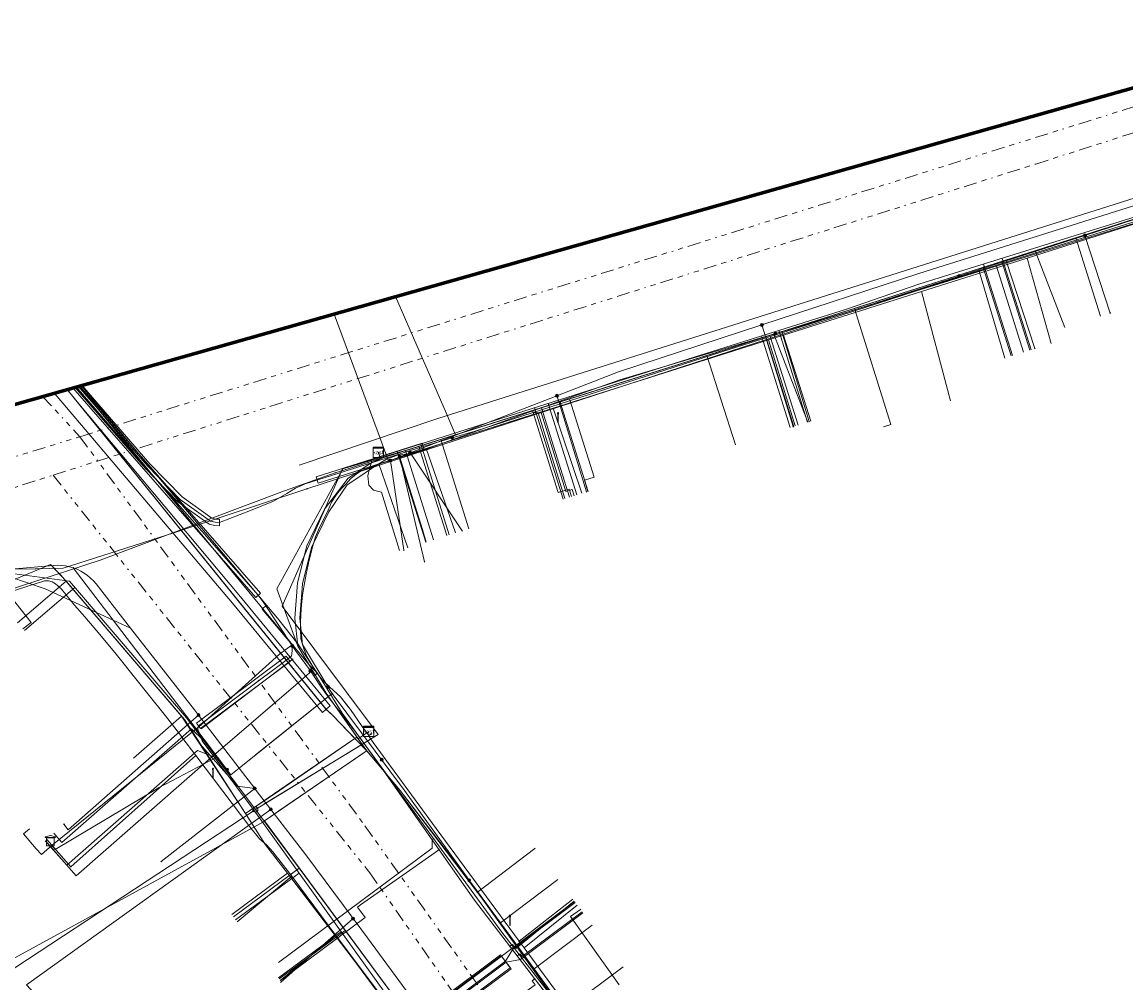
# Model space of a CAD drawing. Header units: metres. Extents: x 154975 to 155642, y 461260 to 461877.
# Tile 37 of 95: x 155018 to 155103, y 461735 to 461809. Entities that reach past the tile are written whole.
import ezdxf
from ezdxf.enums import TextEntityAlignment as Align
from ezdxf.lldxf.tags import DXFTag

# ---------------------------------------------------------------- set-up
doc = ezdxf.new("R2010")
doc.units = ezdxf.units.M
doc.linetypes.add('RI-OVERIG-SO', pattern=[17, 5, -2, 2, -2, 0, -2, 2, -2])
for name, color, linetype, lineweight, true_color in [('B-WE-KL-DATA-G', 3, 'KL-DATA-SO', 18, 0x00ff00), ('B-WE-KL-DATA_DUCT-G', 3, 'Continuous', 18, 0x00ff00), ('B-WE-KL-DATA_HULPSTUK-S', 3, 'Continuous', 18, 0x00ff00), ('B-WE-KL-DATA_KABELBED-G', 3, 'Continuous', 18, 0x00ff00), ('B-WE-KL-DATA_MANTELBUIS-G', 3, 'Continuous', 18, 0x00ff00), ('B-WE-KL-ET_LS-G', 1, 'KL-LS-SO', 18, 0xff0000), ('B-WE-KL-ET_LS-S', 1, 'Continuous', 18, 0xff0000), ('B-WE-KL-ET_LS_HULPSTUK-S', 1, 'Continuous', 18, 0xff0000), ('B-WE-KL-ET_LS_MANTELBUIS-G', 1, 'Continuous', 18, 0xff0000), ('B-WE-KL-GAS_HD_HULPSTUK-S', 30, 'Continuous', 18, 0xff7f00), ('B-WE-KL-GAS_LD-G', 30, 'KL-GAS_LD-SO', 18, 0xff7f00), ('B-WE-KL-GAS_LD_HULPSTUK-S', 30, 'Continuous', 18, 0xff7f00), ('B-WE-KL-GAS_LD_MANTELBUIS-G', 30, 'Continuous', 18, 0xff7f00), ('B-WE-KL-WATER-G', 5, 'KL-WATER-SO', 18, 0x0000ff), ('B-WE-KL-WATER_HULPSTUK-S', 5, 'Continuous', 18, 0x0000ff), ('B-WE-KL-WATER_MANTELBUIS-G', 5, 'Continuous', 18, 0x0000ff), ('B-WE-RI-VRIJVERVAL-G', 6, 'RI-OVERIG-SO', 18, 0xff00ff), ('V-WE-KL-WATER-G', 5, 'V-KL-WATER-SO', 18, 0x0000ff)]:
    doc.layers.add(name, color=color, linetype=linetype, lineweight=lineweight, true_color=true_color)
doc.layers.add('B-WE-OG-INFO-G', color=7, linetype='Continuous', lineweight=18)
doc.layers.add('B-WE-OG-INFO_ORIENTATIEPOLYGOON-GV', color=7, linetype='Continuous', lineweight=70)
doc.styles.add('NLCS-ISO', font='NLCS-ISO.ttf')
tags = doc.linetypes.add('KL-DATA-SO', pattern='A,4,-1,[101,NLCS.SHX,S=0.5,R=0,X=0,Y=0],-1,4,-1,["D",Standard,S=1,R=0,X=-0.25,Y=-0.5],-1.5', length=12.5).pattern_tags.tags
tags[18] = DXFTag(74, 10)
tags = doc.linetypes.add('KL-GAS_LD-SO', pattern='A,4,-1,[69,NLCS.SHX,S=0.5,R=0,X=0,Y=0],-1,4,-1,["L",Standard,S=1,R=0,X=0.25,Y=-0.5],-2', length=13).pattern_tags.tags
tags[18] = DXFTag(74, 10)
tags = doc.linetypes.add('KL-LS-SO', pattern='A,4,-1,[103,NLCS.SHX,S=0.75,R=0,X=0,Y=0],-1,4,-1,["L",Standard,S=1,R=0,X=0,Y=-0.5],-2', length=13).pattern_tags.tags
tags[18] = DXFTag(74, 10)
doc.linetypes.add('KL-WATER-SO', pattern='A,7,-0.5,[168,NLCS.SHX,S=0.75,R=0,X=0.75,Y=0],-2', length=9.5)
doc.linetypes.add('V-KL-WATER-SO', pattern='A,3.5,[24,NLCS.SHX,S=0.5,R=0,X=0,Y=0],3.5,-0.5,[168,NLCS.SHX,S=0.75,R=0,X=0.75,Y=0],-2', length=9.5)

# ---------------------------------------------------------------- blocks, each defined once
blk = doc.blocks.new('SKL-WTB_HULP_T STUK-SO')
at = {"color": 0, "linetype": 'ByBlock', "lineweight": 18}
blk.add_circle((0, 0), 1, dxfattribs=at)
at = {"color": 0, "linetype": 'ByBlock', "lineweight": -2, "style": 'NLCS-ISO'}
blk.add_text('T', height=1, dxfattribs=at).set_placement((0, 0), align=Align.MIDDLE_CENTER)
at = {"color": 0, "linetype": 'ByBlock', "lineweight": 18, "style": 'NLCS-ISO', "flags": 1}
for tag, p in [('TYPE', (1.5, 0)), ('OMSCHRIJVING', (1.5, -3)), ('LABEL', (1.5, -1.5))]:
    blk.add_attdef(tag, p, '', height=1, dxfattribs=at)
blk = doc.blocks.new('SKL-WTB_HULP_TECHNISCH GEBOUW-SO')
at = {"color": 0, "linetype": 'ByBlock', "lineweight": 18}
for points in [[(-2, 1.5), (0, 2), (2, 1.5), (2, 1.18), (-2, 1.18)], [(-1.5, 1.02), (1.5, 1.02), (1.5, -2), (-1.5, -2)]]:
    blk.add_lwpolyline(points, close=True, dxfattribs=at)
at = {"color": 0, "linetype": 'ByBlock', "lineweight": 18, "style": 'NLCS-ISO', "flags": 1}
for tag, p in [('TYPE', (2.5, 0)), ('OMSCHRIJVING', (2.5, -3)), ('LABEL', (2.5, -1.5))]:
    blk.add_attdef(tag, p, '', height=1, dxfattribs=at)
blk = doc.blocks.new('SKL-WTB_HULP_MOF-SO')
at = {"linetype": 'ByBlock', "lineweight": 18}
h = blk.add_hatch(color=0, dxfattribs=at)
h.dxf.hatch_style = 1
h.paths.add_polyline_path([(-0.5625, 0, 1), (0.5625, 0, 1)])
at = {"color": 0, "linetype": 'ByBlock', "lineweight": 18}
blk.add_circle((0, 0), 0.5625, dxfattribs=at)
at = {"color": 0, "linetype": 'ByBlock', "lineweight": 18, "style": 'NLCS-ISO', "flags": 1}
for tag, p in [('TYPE', (1.5, 0)), ('OMSCHRIJVING', (1.5, -3)), ('LABEL', (1.5, -1.5))]:
    blk.add_attdef(tag, p, '', height=1, dxfattribs=at)
blk = doc.blocks.new('SKL-WTB_HULP_KAST-SO')
at = {"color": 0, "linetype": 'ByBlock', "lineweight": 18}
for points in [[(-2, 2), (2, 2), (2, 1.68), (-2, 1.68)], [(-2, 1.52), (2, 1.52), (2, -2), (-2, -2)]]:
    blk.add_lwpolyline(points, close=True, dxfattribs=at)
at = {"color": 0, "linetype": 'ByBlock', "lineweight": 18, "style": 'NLCS-ISO'}
blk.add_text('kast', height=1.5, dxfattribs=at).set_placement((0, 0), align=Align.MIDDLE_CENTER)
at = {"color": 0, "linetype": 'ByBlock', "lineweight": 18, "style": 'NLCS-ISO', "flags": 1}
for tag, p in [('TYPE', (2.5, 0)), ('OMSCHRIJVING', (2.5, -3)), ('LABEL', (2.5, -1.5))]:
    blk.add_attdef(tag, p, '', height=1, dxfattribs=at)
blk = doc.blocks.new('SKL-WTB_HULP_OVERIG-SO')
at = {"color": 0, "linetype": 'ByBlock', "lineweight": 18}
for points in [[(-0.14, 0.14), (0.14, -0.14)], [(0.14, 0.14), (-0.14, -0.14)]]:
    blk.add_lwpolyline(points, dxfattribs=at)
at = {"color": 0, "linetype": 'ByBlock', "lineweight": 18, "style": 'NLCS-ISO', "flags": 1}
for tag, p in [('TYPE', (1.5, 0)), ('OMSCHRIJVING', (1.5, -3)), ('LABEL', (1.5, -1.5))]:
    blk.add_attdef(tag, p, '', height=1, dxfattribs=at)
blk = doc.blocks.new('SKL-ET_LS_MAST-SO')
for p, q in [((-0.05, 2.07), (0.05, 2.07)), ((-0.05, -2), (0.05, -2))]:
    blk.add_line(p, q)
for points in [[(-0.18, 1.76), (-0.22, 1.76), (-0.22, 1.84), (-0.18, 1.84), (-0.18, 1.79)], [(-0.18, 1.49), (-0.22, 1.49), (-0.22, 1.57), (-0.18, 1.57), (-0.18, 1.52)], [(-0.18, 1.79), (-0.05, 1.79)], [(-0.18, 1.76), (-0.05, 1.76)], [(-0.18, 1.52), (-0.05, 1.52)], [(-0.18, 1.49), (-0.05, 1.49)], [(-0.05, -2), (-0.05, 2.07)], [(0.05, -2), (0.05, 2.07)], [(0.18, 1.92), (0.05, 1.92)], [(0.18, 1.89), (0.05, 1.89)], [(0.18, 1.66), (0.05, 1.66)], [(0.18, 1.63), (0.05, 1.63)], [(0.18, 1.39), (0.05, 1.39)], [(0.18, 1.36), (0.05, 1.36)], [(0.18, 1.89), (0.22, 1.89), (0.22, 1.97), (0.18, 1.97), (0.18, 1.92)], [(0.18, 1.63), (0.22, 1.63), (0.22, 1.71), (0.18, 1.71), (0.18, 1.66)], [(0.18, 1.36), (0.22, 1.36), (0.22, 1.44), (0.18, 1.44), (0.18, 1.39)]]:
    blk.add_lwpolyline(points)

msp = doc.modelspace()

# ---------------------------------------------------------------- linework, layer by layer
at = {"layer": 'B-WE-KL-DATA-G', "ltscale": 0.2, "flags": 128}
for points in [[(155040.863, 461759.181), (155040.44, 461759.913), (155040.218, 461760.317), (155039.973, 461760.906), (155039.746, 461761.675), (155039.708, 461762.372), (155039.726, 461762.927), (155039.74, 461763.558), (155039.8, 461764.253), (155039.882, 461765.019), (155040.014, 461765.798), (155040.155, 461766.632), (155040.381, 461767.724), (155040.681, 461768.83), (155040.886, 461769.506), (155041.097, 461770.061), (155041.852, 461771.575), (155042.098, 461772.178), (155042.489, 461772.766), (155042.818, 461773.189), (155043.195, 461773.568), (155043.601, 461773.999), (155044.007, 461774.326), (155044.412, 461774.605), (155045.597, 461775.035), (155045.742, 461775.124), (155046.34, 461775.491), (155047.172, 461775.788), (155048.122, 461775.916), (155049.374, 461776.312), (155059.16, 461779.415), (155075.718, 461784.664), (155076.867, 461785.028), (155087.485, 461788.394), (155095.596, 461790.965), (155103.246, 461793.39), (155110.13, 461795.572), (155112.506, 461796.325), (155115.6, 461797.28), (155116.692, 461797.628), (155122.773, 461799.564), (155131.877, 461802.462), (155131.877, 461802.463), (155134.101, 461803.149), (155137.863, 461804.346), (155143.262, 461806.261), (155147.188, 461807.33), (155147.34, 461807.378), (155150.314, 461808.313), (155150.414, 461808.345), (155157.729, 461810.653), (155162.195, 461812.061), (155164.099, 461812.671), (155170.671, 461814.775), (155174.984, 461816.155), (155183.375, 461818.841), (155183.46, 461818.869), (155184.699, 461819.273), (155191.62, 461821.534), (155195.317, 461822.741), (155195.389, 461822.525)], [(155110.222, 461788.439), (155108.036, 461795.292), (155069.985, 461783.15), (155051.638, 461777.37), (155047.799, 461776.158), (155046.113, 461775.629), (155045.121, 461775.193), (155043.392, 461774.021), (155041.568, 461771.633), (155040.198, 461768.833), (155039.5, 461765.971), (155039.286, 461763.259), (155039.515, 461761.092), (155041.689, 461757.472), (155044.164, 461753.971), (155044.968, 461754.539)], [(155103.246, 461793.39), (155095.596, 461790.965)], [(155101.255, 461786.5), (155099.342, 461792.518), (155069.985, 461783.15), (155051.638, 461777.37), (155047.799, 461776.158), (155046.113, 461775.629), (155045.121, 461775.193), (155043.392, 461774.021), (155041.568, 461771.633), (155040.198, 461768.833), (155039.5, 461765.971), (155039.286, 461763.259), (155039.515, 461761.092), (155041.689, 461757.472), (155044.164, 461753.971), (155044.968, 461754.539)], [(155044.968, 461754.539), (155044.164, 461753.971), (155041.689, 461757.472), (155039.515, 461761.092), (155039.286, 461763.259), (155039.5, 461765.971), (155040.198, 461768.833), (155041.568, 461771.633), (155043.392, 461774.021), (155045.121, 461775.193), (155046.113, 461775.629), (155047.799, 461776.158), (155051.638, 461777.37), (155069.985, 461783.15), (155096.211, 461791.519), (155098.494, 461785.626)], [(155095.596, 461790.965), (155087.485, 461788.394)], [(155095.596, 461790.965), (155097.445, 461784.4)], [(155044.968, 461754.539), (155044.164, 461753.971), (155041.689, 461757.472), (155039.515, 461761.092), (155039.286, 461763.259), (155039.5, 461765.971), (155040.198, 461768.833), (155041.568, 461771.633), (155043.392, 461774.021), (155045.121, 461775.193), (155046.113, 461775.629), (155047.799, 461776.158), (155051.638, 461777.37), (155069.985, 461783.15), (155091.871, 461790.134), (155093.881, 461783.266)], [(155087.485, 461788.394), (155076.867, 461785.028)], [(155087.485, 461788.394), (155089.717, 461779.986)], [(155044.968, 461754.539), (155044.164, 461753.971), (155041.689, 461757.472), (155039.515, 461761.092), (155039.286, 461763.259), (155039.5, 461765.971), (155040.198, 461768.833), (155041.568, 461771.633), (155043.392, 461774.021), (155045.121, 461775.193), (155046.113, 461775.629), (155047.799, 461776.158), (155051.638, 461777.37), (155069.985, 461783.15), (155082.337, 461787.091), (155085.134, 461778.15), (155084.557, 461777.97)], [(155075.718, 461784.664), (155059.16, 461779.415)], [(155076.867, 461785.028), (155075.718, 461784.664)], [(155075.718, 461784.664), (155077.77, 461778.043)], [(155078.962, 461778.416), (155076.867, 461785.028)], [(155073.169, 461776.603), (155070.978, 461783.467), (155069.985, 461783.15), (155051.638, 461777.37), (155047.799, 461776.158), (155046.113, 461775.629), (155045.121, 461775.193), (155043.392, 461774.021), (155041.568, 461771.633), (155040.198, 461768.833), (155039.5, 461765.971), (155039.286, 461763.259), (155039.515, 461761.092), (155041.689, 461757.472), (155044.164, 461753.971), (155044.968, 461754.539)], [(155022.702, 461781.118), (155040.33, 461759.706), (155040.863, 461759.181)], [(155061.819, 461773.007), (155061.55, 461773.864), (155062.311, 461774.103), (155060.418, 461780.136), (155047.799, 461776.158), (155046.113, 461775.629), (155045.121, 461775.193), (155043.392, 461774.021), (155041.568, 461771.633), (155040.198, 461768.833), (155039.5, 461765.971), (155039.286, 461763.259), (155039.515, 461761.092), (155041.689, 461757.472), (155044.164, 461753.971), (155044.968, 461754.539)], [(155059.16, 461779.415), (155057.995, 461779.045)], [(155059.16, 461779.415), (155061.365, 461772.865)], [(155060.575, 461772.617), (155060.394, 461773.192), (155059.539, 461772.924), (155057.561, 461779.236), (155047.799, 461776.158), (155046.113, 461775.629), (155045.121, 461775.193), (155043.392, 461774.021), (155041.568, 461771.633), (155040.198, 461768.833), (155039.5, 461765.971), (155039.286, 461763.259), (155039.515, 461761.092), (155041.689, 461757.472), (155044.164, 461753.971), (155044.968, 461754.539)], [(155057.995, 461779.045), (155049.374, 461776.312)], [(155057.995, 461779.045), (155060.061, 461772.457)], [(155052.656, 461770.13), (155050.502, 461777.005), (155051.638, 461777.37), (155047.799, 461776.158), (155046.113, 461775.629), (155045.121, 461775.193), (155043.392, 461774.021), (155041.568, 461771.633), (155040.198, 461768.833), (155039.5, 461765.971), (155039.286, 461763.259), (155039.515, 461761.092), (155041.689, 461757.472), (155044.164, 461753.971), (155044.968, 461754.539)], [(155044.968, 461754.539), (155044.164, 461753.971), (155041.689, 461757.472), (155039.515, 461761.092), (155039.286, 461763.259), (155039.5, 461765.971), (155040.198, 461768.833), (155041.568, 461771.633), (155043.392, 461774.021), (155045.121, 461775.193), (155046.113, 461775.629), (155047.799, 461776.158), (155049.953, 461769.287)], [(155049.374, 461776.312), (155048.122, 461775.916), (155047.172, 461775.788), (155046.34, 461775.491), (155045.742, 461775.124)], [(155049.374, 461776.312), (155051.651, 461769.82)], [(155045.742, 461775.124), (155045.597, 461775.035), (155044.412, 461774.605), (155044.007, 461774.326), (155043.601, 461773.999), (155043.195, 461773.568), (155042.818, 461773.189), (155042.489, 461772.766), (155042.098, 461772.178), (155041.852, 461771.575), (155041.097, 461770.061), (155040.886, 461769.506), (155040.681, 461768.83), (155040.381, 461767.724), (155040.155, 461766.632), (155040.014, 461765.798), (155039.882, 461765.019), (155039.8, 461764.253), (155039.74, 461763.558), (155039.726, 461762.927), (155039.708, 461762.372), (155039.746, 461761.675), (155039.973, 461760.906), (155040.218, 461760.317), (155040.44, 461759.913), (155040.863, 461759.181), (155041.374, 461758.507), (155041.981, 461757.953), (155042.785, 461757.21), (155043.569, 461756.215), (155044.473, 461754.926), (155044.977, 461754.223)], [(155045.742, 461775.124), (155047.983, 461768.67)], [(154976.837, 461752.386), (155000.052, 461759.615), (155015.459, 461765.314), (155020.5, 461767.394), (155021.298, 461766.551), (155030.807, 461755.454), (155035.482, 461748.233), (155038.102, 461750), (155043.909, 461753.992), (155044.807, 461753.061), (155047.391, 461750), (155052.962, 461742.722), (155056.725, 461737.61), (155070.477, 461718.643), (155080.975, 461702.397), (155087.894, 461691.268), (155099.327, 461674.734), (155107.452, 461663.593), (155109.004, 461661.258), (155110.061, 461660.203), (155111.11, 461659.436), (155112.772, 461659.023), (155114.631, 461658.667), (155115.966, 461658.56), (155117.442, 461658.805), (155117.752, 461658.933), (155117.371, 461659.857)], [(155044.968, 461754.539), (155044.164, 461753.971), (155044.807, 461753.061), (155043.909, 461753.992), (155038.102, 461750), (155035.482, 461748.233), (155030.807, 461755.454), (155021.298, 461766.551), (155020.5, 461767.394), (155015.459, 461765.314), (155000.052, 461759.615), (154976.837, 461752.386)], [(154976.837, 461752.386), (155000.052, 461759.615), (155015.459, 461765.314), (155020.5, 461767.394), (155021.298, 461766.551), (155030.807, 461755.454), (155035.482, 461748.233), (155038.102, 461750), (155043.909, 461753.992), (155044.807, 461753.061), (155044.164, 461753.971), (155044.968, 461754.539)], [(155044.968, 461754.539), (155044.164, 461753.971), (155044.807, 461753.061), (155043.909, 461753.992), (155038.102, 461750), (155035.482, 461748.233), (155030.807, 461755.454), (155021.298, 461766.551), (155020.5, 461767.394), (155015.459, 461765.314), (155008.816, 461762.857), (155012.347, 461758.85)], [(155017.312, 461765.255), (155020.038, 461766.134), (155020.332, 461766.133), (155020.627, 461766.044), (155020.882, 461765.896), (155021.061, 461765.741), (155021.331, 461765.474), (155022.343, 461764.26), (155023.135, 461763.356), (155024.277, 461761.991), (155025.543, 461760.482), (155027.155, 461758.463), (155027.976, 461757.421), (155029.33, 461755.749), (155030.584, 461754.12), (155030.6, 461754.1), (155031.664, 461752.694)], [(155017.967, 461762.907), (155021.688, 461766.096), (155030.807, 461755.454), (155035.482, 461748.233), (155038.102, 461750), (155043.909, 461753.992), (155044.807, 461753.061), (155044.164, 461753.971), (155044.968, 461754.539)], [(155040.863, 461759.181), (155041.374, 461758.507), (155041.981, 461757.953), (155042.785, 461757.21), (155043.415, 461756.41)], [(155044.968, 461754.539), (155044.164, 461753.971), (155044.807, 461753.061), (155043.909, 461753.992), (155038.102, 461750), (155035.482, 461748.233), (155030.807, 461755.454), (155030.578, 461755.721), (155026.888, 461752.49)], [(155043.415, 461756.41), (155043.569, 461756.215), (155044.473, 461754.926), (155044.977, 461754.223)], [(155044.968, 461754.539), (155044.164, 461753.971), (155044.807, 461753.061), (155043.909, 461753.992), (155038.102, 461750), (155035.482, 461748.233), (155037.041, 461745.826), (155038.723, 461743.646), (155034.429, 461740.444)], [(155044.968, 461754.539), (155044.164, 461753.971), (155044.807, 461753.061), (155043.909, 461753.992), (155038.102, 461750), (155035.482, 461748.233), (155037.041, 461745.826), (155042.799, 461738.367), (155053.02, 461724.674), (155056.389, 461719.78), (155060.757, 461713.357), (155056.841, 461710.714), (155057.217, 461710.165)], [(155044.968, 461754.539), (155044.164, 461753.971), (155044.807, 461753.061), (155043.909, 461753.992), (155038.102, 461750), (155035.482, 461748.233), (155037.041, 461745.826), (155042.799, 461738.367), (155053.02, 461724.674), (155056.389, 461719.78), (155058.449, 461716.751), (155053.798, 461713.61)], [(155044.968, 461754.539), (155044.164, 461753.971), (155044.807, 461753.061), (155043.909, 461753.992), (155038.102, 461750), (155035.482, 461748.233), (155037.041, 461745.826), (155042.799, 461738.367), (155050.116, 461728.565), (155045.65, 461725.232)], [(155044.968, 461754.539), (155044.164, 461753.971), (155044.807, 461753.061), (155043.909, 461753.992), (155038.102, 461750), (155035.482, 461748.233), (155037.041, 461745.826), (155042.799, 461738.367), (155045.688, 461734.497), (155041.235, 461731.22)], [(155044.968, 461754.539), (155044.164, 461753.971), (155044.807, 461753.061), (155043.909, 461753.992), (155038.102, 461750), (155035.482, 461748.233), (155037.041, 461745.826), (155042.799, 461738.367), (155045.688, 461734.497), (155041.235, 461731.22)], [(155044.968, 461754.539), (155044.164, 461753.971), (155044.81, 461753.057), (155047.391, 461750), (155052.962, 461742.722), (155055.097, 461739.822), (155059.523, 461743.139)], [(155044.968, 461754.539), (155044.164, 461753.971), (155044.807, 461753.061), (155047.391, 461750), (155052.962, 461742.722), (155056.725, 461737.61), (155067.76, 461722.391), (155070.125, 461724.262), (155074.354, 461719.325), (155077.39, 461721.974)], [(155044.968, 461754.539), (155044.164, 461753.971), (155044.81, 461753.057), (155047.391, 461750), (155052.962, 461742.722), (155056.725, 461737.61), (155057.695, 461736.272), (155062.164, 461739.621)], [(155044.968, 461754.539), (155044.164, 461753.971), (155044.807, 461753.061), (155047.391, 461750), (155052.962, 461742.722), (155056.725, 461737.61), (155067.036, 461723.39), (155069.225, 461725.306), (155065.111, 461730.081), (155068.055, 461732.654)], [(155044.977, 461754.223), (155045.18, 461754.355)], [(155044.977, 461754.223), (155045.18, 461754.355)], [(155044.977, 461754.223), (155045.034, 461754.109), (155045.302, 461753.683), (155050.157, 461747.069), (155056.545, 461738.391)], [(155044.977, 461754.223), (155045.034, 461754.109), (155045.302, 461753.683), (155050.157, 461747.069), (155056.545, 461738.391), (155056.915, 461737.889), (155059.975, 461733.731), (155061.605, 461731.581), (155063.112, 461729.527), (155063.725, 461728.707), (155064.142, 461728.149), (155067.892, 461722.692), (155070.998, 461718.116), (155073.725, 461714.097), (155076.299, 461710.226), (155077.585, 461708.292), (155078.63, 461706.778), (155078.658, 461706.733), (155079.01, 461706.157), (155079.467, 461705.535), (155079.74, 461705.092), (155080.38, 461704.307), (155080.61, 461704.025), (155081.094, 461702.967), (155085.763, 461696.054), (155085.894, 461695.887), (155086.211, 461695.483), (155090.115, 461689.575), (155095.275, 461681.768), (155099.09, 461676.167), (155102.488, 461671.066), (155105.499, 461666.546), (155106.14, 461665.585), (155106.435, 461665.14), (155107.622, 461663.296), (155108.205, 461662.439), (155108.752, 461661.597), (155109.353, 461660.911), (155110.038, 461660.231), (155110.443, 461659.911), (155110.556, 461659.764), (155110.652, 461659.547), (155110.75, 461659.126), (155110.853, 461658.67), (155110.95, 461658.308), (155111.081, 461657.658), (155114.771, 461652.05), (155119.496, 461644.954), (155120.102, 461644.074), (155120.362, 461643.653), (155120.43, 461643.466), (155120.607, 461642.86), (155120.817, 461642.328), (155121.075, 461641.811), (155121.338, 461641.361), (155121.974, 461640.351), (155123.324, 461637.964), (155124.387, 461636.363), (155128.613, 461629.732), (155128.979, 461629.094), (155134.424, 461620.37), (155134.819, 461619.752), (155136.602, 461616.957), (155140.12, 461611.37), (155144.858, 461603.763), (155146.635, 461600.911), (155154.14, 461588.893), (155154.484, 461588.336), (155158.884, 461581.232), (155161.871, 461576.408), (155161.908, 461576.053), (155162.255, 461574.567), (155162.58, 461573.601), (155162.701, 461573.401), (155163.824, 461571.514), (155164.542, 461570.308), (155181.692, 461541.503)], [(155031.664, 461752.694), (155022.046, 461744.122), (155020.202, 461746.224)], [(155031.664, 461752.694), (155035.83, 461747.194), (155036.556, 461746.278), (155037.137, 461745.787), (155037.602, 461745.275), (155039.063, 461743.393)], [(155039.063, 461743.393), (155034.842, 461739.891)], [(155042.436, 461738.845), (155039.063, 461743.393)], [(155060.656, 461741.625), (155056.545, 461738.391)], [(155056.915, 461737.889), (155061.002, 461741.165)], [(155038.164, 461735.385), (155042.436, 461738.845)], [(155042.436, 461738.845), (155049.089, 461729.833), (155049.472, 461729.31)], [(155056.545, 461738.391), (155056.915, 461737.889)], [(155056.915, 461737.889), (155059.975, 461733.731), (155061.605, 461731.581), (155063.112, 461729.527), (155063.725, 461728.707)]]:
    msp.add_lwpolyline(points, dxfattribs=at)
at = {"layer": 'B-WE-KL-DATA_DUCT-G', "ltscale": 0.2, "flags": 128}
for points in [[(155188.761, 461821.233), (155166.835, 461813.709), (155166.235, 461813.517), (155154.58, 461810.003), (155147.291, 461807.22), (155131.281, 461802.844), (155117.91, 461798.491), (155108.036, 461795.292), (155070.978, 461783.467), (155047.799, 461776.158), (155046.113, 461775.629), (155045.121, 461775.193), (155043.392, 461774.021), (155041.568, 461771.633), (155040.198, 461768.833), (155039.5, 461765.971), (155039.286, 461763.259), (155039.515, 461761.092), (155041.689, 461757.472), (155044.807, 461753.061), (155042.178, 461755.785), (155041.68, 461756.258), (155021.769, 461780.854)], [(155188.761, 461821.233), (155166.835, 461813.709), (155166.235, 461813.517), (155154.58, 461810.003), (155147.291, 461807.22), (155131.281, 461802.844), (155117.91, 461798.491), (155108.036, 461795.292), (155070.978, 461783.467), (155047.799, 461776.158), (155046.113, 461775.629), (155045.121, 461775.193), (155043.392, 461774.021), (155041.568, 461771.633), (155040.198, 461768.833), (155039.5, 461765.971), (155039.286, 461763.259), (155039.515, 461761.092), (155041.689, 461757.472), (155044.807, 461753.061), (155042.178, 461755.785), (155041.68, 461756.258), (155021.769, 461780.854)], [(155041.703, 461756.313), (155041.662, 461756.28), (155021.769, 461780.854)], [(155041.68, 461756.258), (155021.77, 461780.854)], [(155109.728, 461639.518), (155108.81, 461640.826), (155108.231, 461641.668), (155107.862, 461642.09), (155107.387, 461642.46), (155106.886, 461642.566), (155105.423, 461642.6), (155099.808, 461648.997), (155100.55, 461650.058), (155100.969, 461651.595), (155100.982, 461652.973), (155100.766, 461654.194), (155100.027, 461655.969), (155098.042, 461658.952), (155090.161, 461670.974), (155086.79, 461675.749), (155076.982, 461690.468), (155070.684, 461700.36), (155057.141, 461720.274), (155036.944, 461747.655), (155044.697, 461752.979)]]:
    msp.add_lwpolyline(points, dxfattribs=at)
at = {"layer": 'B-WE-KL-DATA_KABELBED-G', "ltscale": 0.2, "flags": 128}
for points in [[(155133.091, 461804.362), (155132.904, 461804.301), (155131.001, 461803.684), (155121.194, 461800.506), (155116.605, 461799.018), (155116.319, 461798.928), (155115.527, 461798.678), (155115.505, 461798.671), (155087.285, 461789.763), (155075.209, 461785.813), (155064.169, 461782.202), (155059.442, 461780.368), (155048.147, 461775.985), (155047.352, 461775.677), (155046.495, 461775.344), (155046.492, 461775.343)], [(155110.465, 461796.084), (155100.05, 461792.711), (155093.994, 461790.749), (155090.377, 461789.578), (155081.845, 461786.815), (155076.727, 461785.297), (155076.249, 461785.155), (155075.481, 461784.927), (155064.275, 461781.603), (155059.582, 461779.914), (155049.109, 461776.144), (155048.222, 461775.873), (155047.368, 461775.611), (155046.63, 461775.385), (155046.495, 461775.344), (155046.492, 461775.343), (155046.491, 461775.343)], [(155106.167, 461794.696), (155099.342, 461792.518)], [(155099.342, 461792.518), (155096.211, 461791.519)], [(155099.342, 461792.518), (155101.255, 461786.5)], [(155100.05, 461792.711), (155101.993, 461786.734)], [(155096.211, 461791.519), (155091.871, 461790.134)], [(155096.211, 461791.519), (155098.494, 461785.626)], [(155090.377, 461789.578), (155093.994, 461790.749), (155096.195, 461784.004)], [(155091.871, 461790.134), (155082.337, 461787.091)], [(155091.871, 461790.134), (155093.881, 461783.266)], [(155050.912, 461779.043), (155047.023, 461788.007)], [(155082.337, 461787.091), (155075.498, 461784.909)], [(155082.337, 461787.091), (155085.134, 461778.15), (155084.557, 461777.97)], [(155042.321, 461786.652), (155045.695, 461777.509)], [(155042.321, 461786.652), (155045.695, 461777.509), (155046.492, 461775.343), (155046.492, 461775.343)], [(155075.209, 461785.813), (155075.481, 461784.927), (155077.604, 461777.991)], [(155074.177, 461784.488), (155070.978, 461783.467)], [(155075.498, 461784.909), (155074.177, 461784.488)], [(155075.498, 461784.909), (155077.65, 461778.005)], [(155076.249, 461785.155), (155076.727, 461785.297), (155078.846, 461778.378)], [(155070.978, 461783.467), (155060.418, 461780.136)], [(155070.978, 461783.467), (155073.169, 461776.603)], [(155041.694, 461756.245), (155041.4, 461756), (155034.5, 461764.4), (155021, 461780.3), (155020.784, 461780.575)], [(155022.675, 461779.735), (155021.769, 461780.854)], [(155059.442, 461780.368), (155059.582, 461779.914), (155061.709, 461772.973)], [(155022.675, 461779.735), (155035.1, 461764.9), (155042, 461756.5), (155041.694, 461756.245)], [(155041.662, 461756.28), (155022.675, 461779.735)], [(155060.418, 461780.136), (155057.561, 461779.236)], [(155060.418, 461780.136), (155062.311, 461774.103), (155061.55, 461773.864), (155061.819, 461773.007)], [(155051.638, 461777.37), (155050.912, 461779.043)], [(155057.561, 461779.236), (155051.638, 461777.37)], [(155060.575, 461772.617), (155060.394, 461773.192), (155059.539, 461772.924), (155057.561, 461779.236)], [(155051.638, 461777.37), (155047.799, 461776.158)], [(155051.638, 461777.37), (155050.502, 461777.005), (155052.656, 461770.13)], [(155047.7, 461776.129), (155046.113, 461775.629), (155045.121, 461775.193), (155043.392, 461774.021), (155041.568, 461771.633), (155040.198, 461768.833), (155039.5, 461765.971), (155039.286, 461763.259), (155039.515, 461761.092)], [(155045.709, 461776.019), (155045.836, 461775.585)], [(155047.7, 461776.129), (155045.836, 461775.585)], [(155047.799, 461776.158), (155047.7, 461776.129)], [(155047.799, 461776.158), (155049.953, 461769.287)], [(155045.836, 461775.585), (155042.965, 461774.746), (155037.897, 461765.507), (155039.515, 461761.092)], [(155042.167, 461757.469), (155042.007, 461757.686), (155039.887, 461761.217), (155039.671, 461763.264), (155039.88, 461765.909), (155040.56, 461768.702), (155041.896, 461771.429), (155043.303, 461773.525), (155043.659, 461773.738), (155045.645, 461775.084), (155046.491, 461775.343)], [(155046.63, 461775.385), (155047.669, 461768.496)], [(155047.352, 461775.677), (155047.368, 461775.611), (155049.254, 461767.583)], [(155048.147, 461775.985), (155048.222, 461775.873), (155052.16, 461769.972)], [(155008.816, 461762.857), (155015.459, 461765.314), (155020.5, 461767.394), (155021.688, 461766.096)], [(155022.249, 461767.13), (155021.951, 461767.217), (155021.648, 461767.28), (155021.34, 461767.318), (155021.03, 461767.33), (155020.72, 461767.316), (155020.694, 461767.312), (155015.97, 461766.904), (155015.969, 461766.904)], [(155015.97, 461766.904), (155020.084, 461765.508), (155025.312, 461763.104), (155026.655, 461762.486)], [(155022.248, 461767.13), (155025.312, 461763.104), (155031.275, 461755.269), (155034.363, 461751.211), (155034.999, 461751.721), (155041.102, 461756.615), (155042.167, 461757.469)], [(155022.249, 461767.13), (155022.538, 461767.018), (155022.818, 461766.883), (155023.085, 461766.725), (155023.338, 461766.545), (155023.576, 461766.345), (155023.796, 461766.126), (155023.997, 461765.889), (155026.655, 461762.486)], [(155017.967, 461762.907), (155021.688, 461766.096)], [(155021.688, 461766.096), (155023.776, 461763.66)], [(155023.776, 461763.66), (155030.578, 461755.721)], [(155026.655, 461762.486), (155031.572, 461756.196), (155031.876, 461755.799), (155034.999, 461751.721), (155036.202, 461750.149), (155036.202, 461750.149), (155036.316, 461750), (155037.437, 461748.537), (155040.119, 461745.034), (155043.764, 461740.143), (155044.868, 461738.661), (155050.62, 461730.833), (155051.062, 461730.231), (155057.978, 461720.819), (155060.021, 461717.815), (155061.693, 461715.357), (155067.542, 461706.758), (155069.264, 461704.225), (155069.559, 461703.792), (155071.514, 461700.917), (155076.951, 461692.769)], [(155039.515, 461761.092), (155041.689, 461757.472), (155044.164, 461753.971)], [(155108.727, 461661.211), (155108.727, 461661.211), (155108.727, 461661.212), (155108.724, 461661.216), (155108.721, 461661.22), (155104.655, 461667.236), (155101.092, 461672.508), (155100.37, 461673.576), (155098.685, 461676.069), (155087.299, 461692.958), (155075.831, 461709.968), (155075.657, 461710.226), (155073.93, 461712.788), (155069.25, 461719.651), (155065.72, 461724.826), (155064.38, 461726.791), (155060.761, 461731.837), (155053.34, 461742.185), (155052.691, 461743.09), (155047.988, 461749.647), (155047.725, 461750), (155042.167, 461757.469)], [(155036.266, 461752.737), (155041.102, 461756.615)], [(155031.876, 461755.799), (155031.275, 461755.269), (155021.853, 461746.98), (155021.53, 461747.397)], [(155030.578, 461755.721), (155026.888, 461752.49)], [(155035.482, 461748.233), (155030.578, 461755.721)], [(155041.703, 461756.313), (155041.662, 461756.28)], [(155041.68, 461756.258), (155041.662, 461756.28)], [(155042.178, 461755.785), (155041.694, 461756.245)], [(155042.178, 461755.785), (155043.909, 461753.992)], [(155043.752, 461753.885), (155043.909, 461753.992)], [(155043.909, 461753.992), (155044.058, 461754.094), (155044.807, 461753.061)], [(155043.909, 461753.992), (155044.807, 461753.061)], [(155044.968, 461754.539), (155044.164, 461753.971)], [(155044.164, 461753.971), (155044.807, 461753.061)], [(155036.202, 461750.149), (155034.863, 461750.318), (155032.164, 461753.379)], [(155037.242, 461749.42), (155043.752, 461753.885)], [(155038.061, 461748.422), (155044.515, 461752.854)], [(155044.515, 461752.854), (155044.697, 461752.979)], [(155044.697, 461752.979), (155044.81, 461753.057)], [(155055.097, 461739.822), (155047.391, 461750), (155044.81, 461753.057)], [(155036.202, 461750.149), (155029.016, 461744.538)], [(155035.482, 461748.233), (155037.242, 461749.42)], [(155037.437, 461748.537), (155018.655, 461735.054), (155023.032, 461730.26), (155025.019, 461727.353)], [(155035.482, 461748.233), (155037.041, 461745.826), (155038.723, 461743.646)], [(155095.089, 461663.457), (155090.161, 461670.974), (155086.79, 461675.749), (155076.982, 461690.468), (155070.684, 461700.36), (155057.141, 461720.274), (155036.944, 461747.655), (155037.485, 461748.027)], [(155037.485, 461748.027), (155038.061, 461748.422)], [(155052.691, 461743.09), (155053.34, 461742.185), (155057.734, 461745.527)], [(155038.723, 461743.646), (155034.429, 461740.444)], [(155038.723, 461743.646), (155045.688, 461734.497)], [(155055.097, 461739.822), (155059.523, 461743.139)], [(155064.218, 461735.036), (155060.497, 461740.295), (155061.25, 461740.834)], [(155043.764, 461740.143), (155038.218, 461735.257)], [(155057.695, 461736.272), (155055.097, 461739.822)], [(155057.695, 461736.272), (155062.164, 461739.621)], [(155067.036, 461723.39), (155057.695, 461736.272)]]:
    msp.add_lwpolyline(points, dxfattribs=at)
at = {"layer": 'B-WE-KL-DATA_MANTELBUIS-G', "ltscale": 0.2, "flags": 128}
for points in [[(155050.912, 461779.043), (155047.023, 461788.007)], [(155042.321, 461786.652), (155045.695, 461777.509)], [(155042.321, 461786.652), (155045.695, 461777.509)], [(155042.321, 461786.652), (155045.695, 461777.509)], [(155040.33, 461759.706), (155022.702, 461781.118)], [(155041.68, 461756.258), (155021.77, 461780.854)], [(155036.266, 461752.737), (155041.102, 461756.615)], [(155037.242, 461749.42), (155043.752, 461753.885)], [(155038.061, 461748.422), (155044.515, 461752.854)]]:
    msp.add_lwpolyline(points, dxfattribs=at)
at = {"layer": 'B-WE-KL-ET_LS-G', "ltscale": 0.2, "flags": 128}
for points in [[(155146.188, 461807.305), (155141.339, 461805.774), (155132.33, 461802.848), (155128.881, 461801.736), (155112.68, 461796.545), (155072.852, 461783.974), (155053.165, 461777.649), (155051.383, 461777.137)], [(155095.337, 461783.732), (155093.224, 461790.404)], [(155077.986, 461778.11), (155075.854, 461784.922)], [(155051.383, 461777.137), (155049.156, 461776.472), (155047.272, 461775.873), (155040.078, 461773.596), (155039.335, 461773.247), (155038.668, 461772.837), (155037.633, 461772.258), (155035.871, 461771.543), (155033.494, 461770.62), (155033.147, 461770.632), (155032.806, 461770.717), (155030.459, 461772.39), (155027.947, 461774.965), (155022.634, 461781.099)], [(155039.099, 461761.112), (155036.901, 461764.443), (155036.461, 461765.015), (155027.801, 461774.882), (155022.456, 461781.048)], [(155060.755, 461772.674), (155060.605, 461773.151), (155060.128, 461773.002), (155058.226, 461779.067), (155057.601, 461779.055), (155057.595, 461779.074)], [(155049.092, 461770.065), (155047.272, 461775.873)], [(155049.391, 461769.111), (155049.092, 461770.065)], [(155039.099, 461761.112), (155039.057, 461760.516), (155039.023, 461760.362), (155038.8, 461760.147), (155031.876, 461754.979), (155031.841, 461754.882), (155031.828, 461754.727), (155032.152, 461753.828), (155036.145, 461748.463), (155048.672, 461731.012), (155053.833, 461723.829), (155057.02, 461719.41), (155066.272, 461705.649), (155070.5, 461699.352), (155073.12, 461695.422), (155085.931, 461676.897), (155090.639, 461669.867), (155101.313, 461653.394), (155102.158, 461651.817), (155102.422, 461651.165), (155102.437, 461650.846), (155102.313, 461650.463), (155101.929, 461649.875), (155101.093, 461649.258), (155087.721, 461640.563), (155087.623, 461640.528), (155087.525, 461640.529), (155087.441, 461640.606)], [(155039.099, 461761.112), (155039.327, 461760.766), (155040.484, 461759.207)], [(155079.126, 461704.443), (155078.53, 461705.396), (155077.463, 461707.52), (155076.316, 461709.154), (155075.513, 461710.281), (155074.115, 461712.438), (155069.878, 461718.884), (155067.636, 461722.133), (155063.523, 461727.865), (155059.103, 461734.076), (155055.207, 461739.086), (155044.047, 461754.387), (155041.919, 461757.103), (155041.251, 461758.03), (155040.484, 461759.207)], [(155033.105, 461752.55), (155031.797, 461753.075), (155021.737, 461744.245), (155020.095, 461746.13)], [(155008.606, 461730.352), (155036.145, 461748.463)], [(155034.733, 461740.04), (155039.611, 461743.635)], [(155060.842, 461741.378), (155056.04, 461737.781), (155055.479, 461736.861), (155048.482, 461731.62), (155047.882, 461732.148), (155047.866, 461732.136)], [(155061.442, 461740.578), (155056.639, 461736.981), (155055.539, 461736.781), (155050.737, 461733.184), (155048.541, 461731.538), (155048.688, 461731.024), (155048.672, 461731.012)], [(155038.023, 461735.576), (155042.441, 461738.835)], [(155042.441, 461738.835), (155042.843, 461739.132)]]:
    msp.add_lwpolyline(points, dxfattribs=at)
at = {"layer": 'B-WE-KL-ET_LS_MANTELBUIS-G', "ltscale": 0.2, "flags": 128}
for points in [[(155022.199, 461780.975), (155036.273, 461764.851), (155036.649, 461765.179), (155022.73, 461781.126)], [(155033.503, 461770.87), (155033.182, 461770.881), (155032.912, 461770.948), (155030.622, 461772.581), (155028.131, 461775.134), (155022.903, 461781.175)], [(155022.372, 461781.024), (155027.763, 461774.796), (155030.296, 461772.199), (155032.7, 461770.486), (155033.112, 461770.383), (155033.485, 461770.37), (155033.503, 461770.87)], [(155041.079, 461773.643), (155049.238, 461776.236), (155049.086, 461776.712), (155040.927, 461774.119), (155041.079, 461773.643)], [(155032.023, 461754.772), (155038.913, 461759.919), (155038.613, 461760.319), (155031.723, 461755.172), (155032.023, 461754.772)], [(155055.104, 461737.361), (155050.302, 461733.764), (155051.052, 461732.764), (155055.854, 461736.361), (155055.104, 461737.361)], [(155055.164, 461737.281), (155050.362, 461733.684), (155051.112, 461732.684), (155055.914, 461736.281), (155055.164, 461737.281)]]:
    msp.add_lwpolyline(points, dxfattribs=at)
at = {"layer": 'B-WE-KL-GAS_LD-G', "ltscale": 0.2, "flags": 128}
for points in [[(155036.249, 461748.529), (155045.704, 461754.304), (155038.316, 461764.172), (155042.962, 461774.754), (155061.892, 461780.775), (155070.96, 461783.641), (155081.724, 461787.035), (155087.285, 461788.945), (155110.494, 461796.182), (155116.206, 461798.154), (155117.937, 461798.714), (155139.959, 461805.657), (155166.427, 461813.992), (155184.166, 461819.918), (155190.825, 461822.146)], [(155094.486, 461783.463), (155092.259, 461790.496)], [(155095.909, 461783.913), (155093.685, 461790.941)], [(155078.719, 461778.34), (155076.509, 461785.391)], [(155077.383, 461777.922), (155075.174, 461784.97)], [(155059.929, 461772.415), (155057.723, 461779.449)], [(155060.978, 461772.744), (155058.772, 461779.783)], [(155049.348, 461769.098), (155047.157, 461776.088)], [(155051.161, 461769.666), (155048.967, 461776.664)], [(154982.524, 461755.466), (155000, 461760.958), (155017.34, 461766.715), (155021.955, 461766.094), (155030.959, 461755.584), (155036.249, 461748.529)], [(155018.488, 461762.3), (155022.361, 461765.62)], [(155020.75, 461746.705), (155021.375, 461745.992), (155031.342, 461754.74), (155032.284, 461753.817)], [(155020.522, 461745.835), (155020.856, 461745.454), (155028.844, 461750.217), (155033.243, 461752.538)], [(155036.249, 461748.529), (155039.626, 461744.019), (155052.097, 461727.105), (155057.141, 461720.274), (155070.684, 461700.36), (155073.775, 461695.286)], [(155003.79, 461722.1), (155003.353, 461721.857), (155000.196, 461727.539), (155036.935, 461747.615)], [(155034.555, 461740.282), (155039.626, 461744.019)], [(155060.792, 461741.445), (155048.38, 461732.146)], [(155038.083, 461735.495), (155043.154, 461739.235)], [(155064.547, 461736.432), (155052.097, 461727.105)]]:
    msp.add_lwpolyline(points, dxfattribs=at)
at = {"layer": 'B-WE-KL-GAS_LD_MANTELBUIS-G', "ltscale": 0.2, "flags": 128}
msp.add_lwpolyline([(155036.908, 461748.932), (155045.074, 461753.919)], dxfattribs=at)
at = {"layer": 'B-WE-KL-WATER-G', "ltscale": 0.2, "flags": 128}
for points in [[(155040.22, 461773.214), (155052.784, 461777.307), (155087.029, 461788.417), (155117.79, 461797.962), (155151.205, 461808.502), (155176.707, 461816.485), (155185.478, 461819.347), (155204.997, 461826.119), (155217.132, 461830.496), (155223.97, 461832.88)], [(155113.838, 461797.154), (155071.341, 461783.566), (155043.045, 461774.632), (155042.391, 461774.447)], [(155093.652, 461790.699), (155095.809, 461783.882)], [(155092.223, 461790.243), (155094.381, 461783.43)], [(155075.515, 461784.901), (155077.671, 461778.012)], [(155076.126, 461785.096), (155078.726, 461778.342)], [(155037.955, 461763.255), (155022.861, 461781.163)], [(155058.253, 461779.434), (155060.407, 461772.565)], [(155059.683, 461779.886), (155061.837, 461773.013)], [(155048.822, 461776.457), (155050.97, 461769.606)], [(155045.199, 461775.312), (155045.021, 461774.778), (155044.897, 461774.212), (155044.985, 461773.477), (155045.328, 461773.096), (155045.941, 461772.945), (155047.344, 461768.469)], [(155010.858, 461763.335), (155024.323, 461767.723), (155038.496, 461773.053), (155042.391, 461774.447)], [(155040.22, 461773.214), (155029.976, 461769.823), (155021.479, 461767.109), (155019.375, 461767.05)], [(155019.375, 461767.05), (155009.145, 461766.913), (154977.681, 461756.888)], [(155018.366, 461762.442), (155019, 461762.93), (155017.078, 461765.362)], [(155037.111, 461764.257), (155036.773, 461763.955), (155039.075, 461761.194), (155038.107, 461760.477), (155032.086, 461755.059), (155020.62, 461745.792)], [(155069.336, 461719.299), (155066.71, 461723.018), (155063.469, 461727.594), (155058.97, 461733.885), (155053.114, 461741.567), (155045.978, 461751.71), (155042.922, 461755.95), (155041.239, 461758.69), (155039.523, 461761.286), (155037.955, 461763.255)], [(155041.025, 461759.014), (155040.816, 461758.876), (155040.608, 461759.191), (155040.423, 461759.053), (155039.371, 461758.129), (155032.843, 461752.53), (155022.471, 461743.425), (155020.097, 461746.131)], [(155020.62, 461745.792), (155019.793, 461745.066), (155019.397, 461745.517), (155018.415, 461746.659), (155018.87, 461747.051)], [(155049.859, 461746.195), (155049.835, 461745.551), (155038.033, 461736.763)], [(155050.378, 461745.457), (155050.074, 461745.23), (155044.34, 461741.21), (155044.099, 461741.031), (155044.697, 461740.229), (155038.174, 461735.371)], [(155055.827, 461738.006), (155056.026, 461738.158), (155056.277, 461737.842), (155060.77, 461741.474)], [(155056.378, 461737.284), (155056.577, 461737.435), (155056.779, 461737.21), (155061.382, 461740.657)], [(155057.732, 461735.508), (155057.534, 461735.356), (155057.764, 461735.053), (155053.12, 461731.673), (155051.322, 461731.062), (155044.932, 461726.207)]]:
    msp.add_lwpolyline(points, dxfattribs=at)
at = {"layer": 'B-WE-KL-WATER_MANTELBUIS-G', "ltscale": 0.2, "flags": 128}
for points in [[(155039.15, 461760.122), (155032.082, 461754.734)], [(155032.086, 461755.059), (155038.107, 461760.477)], [(155032.843, 461752.53), (155039.371, 461758.129)], [(155049.835, 461745.551), (155044.22, 461741.37)], [(155044.34, 461741.21), (155050.074, 461745.23)]]:
    msp.add_lwpolyline(points, dxfattribs=at)
at = {"layer": 'B-WE-OG-INFO-G', "ltscale": 0.2, "flags": 128}
for points in [[(155022.703, 461781.118), (155040.33, 461759.705)], [(155041.68, 461756.258), (155021.77, 461780.854)]]:
    msp.add_lwpolyline(points, dxfattribs=at)
at = {"layer": 'B-WE-OG-INFO_ORIENTATIEPOLYGOON-GV', "ltscale": 0.2, "flags": 128}
msp.add_lwpolyline([(154979.954, 461769.009), (154975.026, 461742.727), (154981.597, 461683.593), (155016.092, 461571.895), (155037.446, 461470.052), (155080.154, 461341.928), (155088.367, 461282.793), (155132.718, 461259.797), (155173.784, 461264.724), (155641.931, 461405.99), (155592.652, 461516.045), (155541.731, 461614.603), (155441.531, 461736.157), (155407.036, 461800.219), (155362.685, 461877.422)], close=True, dxfattribs=at)
at = {"layer": 'B-WE-RI-VRIJVERVAL-G', "ltscale": 0.2, "flags": 128}
for points in [[(155096.263, 461798.197), (155170.34, 461821.9)], [(155022.757, 461777.215), (155114.347, 461805.904)], [(155020.691, 461774.26), (155096.263, 461798.197)], [(155019.891, 461780.322), (155022.757, 461777.215)], [(154978.975, 461763.788), (155022.757, 461777.215)], [(155022.757, 461777.215), (155044.673, 461747.284)], [(154978.379, 461760.608), (155020.691, 461774.26)], [(155020.691, 461774.26), (155045.045, 461743.663)], [(155044.673, 461747.284), (155078.19, 461699.998)], [(155045.045, 461743.663), (155077.961, 461696.421)]]:
    msp.add_lwpolyline(points, dxfattribs=at)
at = {"layer": 'V-WE-KL-WATER-G', "ltscale": 0.2, "flags": 128}
msp.add_lwpolyline([(155134.743, 461805.357), (155123.594, 461801.839), (155050.27, 461778.609), (155039.617, 461775.02)], dxfattribs=at)

# ---------------------------------------------------------------- block references
at = {"layer": 'B-WE-KL-DATA_HULPSTUK-S', "xscale": 0.2, "yscale": 0.2, "zscale": 0.2}
for name, p in [('SKL-WTB_HULP_MOF-SO', (155100.05, 461792.711)), ('SKL-WTB_HULP_OVERIG-SO', (155100.05, 461792.711)), ('SKL-WTB_HULP_MOF-SO', (155090.376, 461789.578)), ('SKL-WTB_HULP_OVERIG-SO', (155090.377, 461789.578)), ('SKL-WTB_HULP_OVERIG-SO', (155101.993, 461786.734)), ('SKL-WTB_HULP_MOF-SO', (155075.209, 461785.813)), ('SKL-WTB_HULP_OVERIG-SO', (155075.209, 461785.813)), ('SKL-WTB_HULP_MOF-SO', (155076.249, 461785.155)), ('SKL-WTB_HULP_OVERIG-SO', (155076.249, 461785.155)), ('SKL-WTB_HULP_OVERIG-SO', (155096.195, 461784.004)), ('SKL-WTB_HULP_MOF-SO', (155059.442, 461780.368)), ('SKL-WTB_HULP_OVERIG-SO', (155059.442, 461780.368)), ('SKL-WTB_HULP_OVERIG-SO', (155077.604, 461777.991)), ('SKL-WTB_HULP_OVERIG-SO', (155078.846, 461778.378)), ('SKL-WTB_HULP_KAST-SO', (155045.709, 461776.019)), ('SKL-WTB_HULP_MOF-SO', (155048.147, 461775.985)), ('SKL-WTB_HULP_OVERIG-SO', (155048.147, 461775.985)), ('SKL-WTB_HULP_OVERIG-SO', (155046.491, 461775.343)), ('SKL-WTB_HULP_OVERIG-SO', (155046.491, 461775.343)), ('SKL-WTB_HULP_OVERIG-SO', (155046.492, 461775.343)), ('SKL-WTB_HULP_OVERIG-SO', (155046.492, 461775.343)), ('SKL-WTB_HULP_MOF-SO', (155046.63, 461775.385)), ('SKL-WTB_HULP_OVERIG-SO', (155046.63, 461775.385)), ('SKL-WTB_HULP_MOF-SO', (155047.352, 461775.677)), ('SKL-WTB_HULP_OVERIG-SO', (155047.352, 461775.677)), ('SKL-WTB_HULP_OVERIG-SO', (155061.709, 461772.973)), ('SKL-WTB_HULP_OVERIG-SO', (155052.16, 461769.972)), ('SKL-WTB_HULP_OVERIG-SO', (155047.669, 461768.496)), ('SKL-WTB_HULP_OVERIG-SO', (155049.254, 461767.583)), ('SKL-WTB_HULP_OVERIG-SO', (155022.248, 461767.13)), ('SKL-WTB_HULP_OVERIG-SO', (155022.249, 461767.13)), ('SKL-WTB_HULP_OVERIG-SO', (155022.249, 461767.13)), ('SKL-WTB_HULP_OVERIG-SO', (155026.655, 461762.486)), ('SKL-WTB_HULP_OVERIG-SO', (155026.655, 461762.486)), ('SKL-WTB_HULP_OVERIG-SO', (155026.655, 461762.486)), ('SKL-WTB_HULP_MOF-SO', (155041.841, 461757.962)), ('SKL-WTB_HULP_OVERIG-SO', (155042.167, 461757.469)), ('SKL-WTB_HULP_OVERIG-SO', (155042.167, 461757.469)), ('SKL-WTB_HULP_OVERIG-SO', (155042.167, 461757.469)), ('SKL-WTB_HULP_MOF-SO', (155031.876, 461755.798)), ('SKL-WTB_HULP_OVERIG-SO', (155031.876, 461755.799)), ('SKL-WTB_HULP_OVERIG-SO', (155043.415, 461756.41)), ('SKL-WTB_HULP_KAST-SO', (155044.968, 461754.539)), ('SKL-WTB_HULP_OVERIG-SO', (155044.977, 461754.223)), ('SKL-WTB_HULP_OVERIG-SO', (155045.18, 461754.355)), ('SKL-WTB_HULP_OVERIG-SO', (155032.164, 461753.379)), ('SKL-WTB_HULP_MOF-SO', (155045.966, 461752.363)), ('SKL-WTB_HULP_MOF-SO', (155034.059, 461751.61)), ('SKL-WTB_HULP_MOF-SO', (155036.194, 461750.159)), ('SKL-WTB_HULP_MOF-SO', (155036.202, 461750.149)), ('SKL-WTB_HULP_OVERIG-SO', (155036.202, 461750.149)), ('SKL-WTB_HULP_OVERIG-SO', (155036.202, 461750.149)), ('SKL-WTB_HULP_MOF-SO', (155037.437, 461748.537)), ('SKL-WTB_HULP_OVERIG-SO', (155037.437, 461748.537)), ('SKL-WTB_HULP_OVERIG-SO', (155021.53, 461747.397)), ('SKL-WTB_HULP_OVERIG-SO', (155057.734, 461745.527)), ('SKL-WTB_HULP_OVERIG-SO', (155022.05, 461744.12)), ('SKL-WTB_HULP_OVERIG-SO', (155022.05, 461744.12)), ('SKL-WTB_HULP_OVERIG-SO', (155029.016, 461744.538)), ('SKL-WTB_HULP_MOF-SO', (155052.691, 461743.09)), ('SKL-WTB_HULP_OVERIG-SO', (155052.691, 461743.09)), ('SKL-WTB_HULP_OVERIG-SO', (155061.25, 461740.834)), ('SKL-WTB_HULP_MOF-SO', (155043.764, 461740.143)), ('SKL-WTB_HULP_OVERIG-SO', (155043.764, 461740.143)), ('SKL-WTB_HULP_OVERIG-SO', (155057.725, 461739.319)), ('SKL-WTB_HULP_OVERIG-SO', (155056.545, 461738.391)), ('SKL-WTB_HULP_OVERIG-SO', (155038.218, 461735.257))]:
    msp.add_blockref(name, p, dxfattribs=at)
at = {"layer": 'B-WE-KL-ET_LS-S', "xscale": 0.2, "yscale": 0.2, "zscale": 0.2}
for p in [(155059.519, 461778.678), (155032.983, 461751.307), (155055.824, 461740.006)]:
    msp.add_blockref('SKL-ET_LS_MAST-SO', p, dxfattribs=at)
at = {"layer": 'B-WE-KL-ET_LS_HULPSTUK-S', "xscale": 0.2, "yscale": 0.2, "zscale": 0.2}
for p in [(155051.383, 461777.137), (155039.099, 461761.112), (155040.484, 461759.207)]:
    msp.add_blockref('SKL-WTB_HULP_MOF-SO', p, dxfattribs=at)
at = {"layer": 'B-WE-KL-GAS_HD_HULPSTUK-S', "xscale": 0.2, "yscale": 0.2, "zscale": 0.2}
msp.add_blockref('SKL-WTB_HULP_TECHNISCH GEBOUW-SO', (155020.487, 461746.141), dxfattribs=at)
at = {"layer": 'B-WE-KL-GAS_LD_HULPSTUK-S', "xscale": 0.2, "yscale": 0.2, "zscale": 0.2}
for name, p in [('SKL-WTB_HULP_T STUK-SO', (155036.249, 461748.529)), ('SKL-WTB_HULP_TECHNISCH GEBOUW-SO', (155020.487, 461746.141))]:
    msp.add_blockref(name, p, dxfattribs=at)
at = {"layer": 'B-WE-KL-WATER_HULPSTUK-S', "xscale": 0.2, "yscale": 0.2, "zscale": 0.2}
for p in [(155093.652, 461790.699), (155092.223, 461790.243), (155075.515, 461784.901), (155076.126, 461785.096), (155058.253, 461779.434), (155059.683, 461779.886), (155048.822, 461776.457), (155045.199, 461775.312), (155042.391, 461774.447), (155040.22, 461773.214), (155019.375, 461767.05), (155037.111, 461764.257), (155037.955, 461763.255), (155041.025, 461759.014), (155020.62, 461745.792), (155049.859, 461746.195), (155050.378, 461745.457), (155055.827, 461738.006), (155056.378, 461737.284), (155057.732, 461735.508)]:
    msp.add_blockref('SKL-WTB_HULP_OVERIG-SO', p, dxfattribs=at)

doc.saveas('drawing.dxf')
